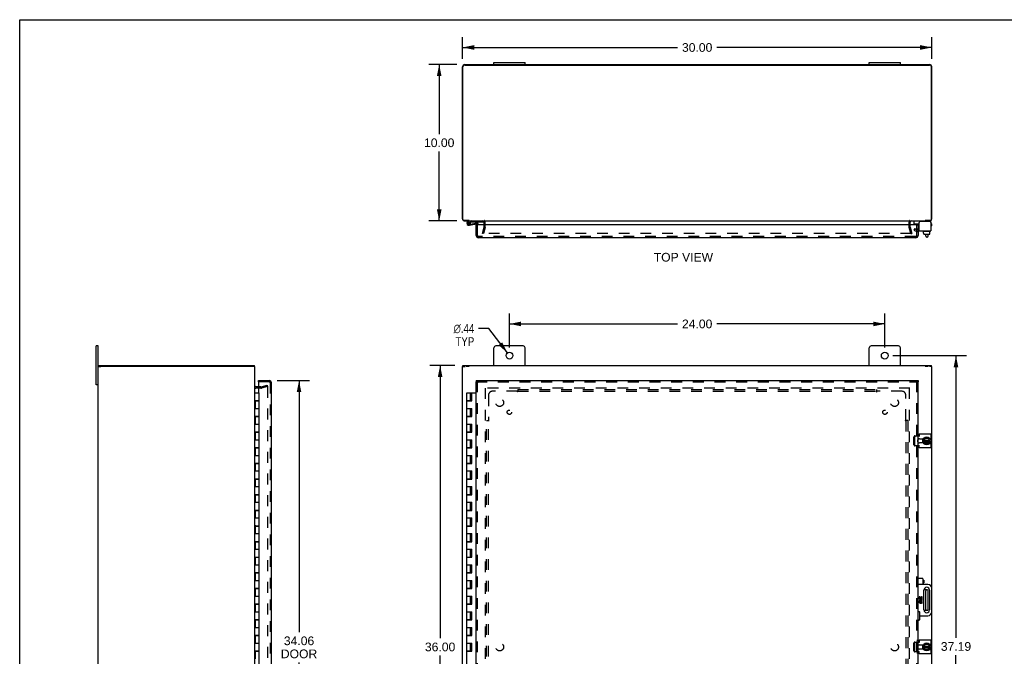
# Model space of a CAD drawing. Header units: inches. Extents: x 0 to 126, y 0 to 81.
# Tile 3 of 5: x 0 to 63, y 41 to 81. Entities that reach past the tile are written whole.
import ezdxf

# ---------------------------------------------------------------- set-up
doc = ezdxf.new("R2010")
doc.units = ezdxf.units.IN
doc.header["$LTSCALE"] = 6.925926
doc.header["$MEASUREMENT"] = 0
doc.linetypes.add('HIDDEN', pattern=[0.2, 0.1, -0.1])
doc.layers.get('0').update_dxf_attribs({"linetype": 'CONTINUOUS'})
for name, color, linetype in [('DEFAULT_2', 8, 'HIDDEN'), ('DIMENSIONS', 7, 'CONTINUOUS'), ('DOOR_ASSEMBLY', 7, 'CONTINUOUS'), ('SUBPANEL', 7, 'CONTINUOUS')]:
    doc.layers.add(name, color=color, linetype=linetype)
doc.styles.get("Standard").update_dxf_attribs({"font": 'arial.ttf'})
doc.styles.add('TEXTSTYLE_1', font='gdt', dxfattribs={"width": 0.8})
doc.dimstyles.new('DIMSTYLE_1', dxfattribs={"dimtxt": 0.555556, "dimasz": 0.740741, "dimexe": 0.09, "dimexo": 0.07, "dimgap": 0.0375, "dimtad": 0, "dimtih": 1, "dimtoh": 1, "dimzin": 4, "dimdsep": 46, "dimtxsty": 'Standard', "dimblk": '_FILLED', "dimblk1": '_FILLED', "dimblk2": '_FILLED', "dimcen": 0.09, "dimadec": 3, "dimazin": 1, "dimtfac": 1, "dimtdec": 3, "dimtofl": 0, "dimtmove": 0, "dimatfit": 3, "dimldrblk": '_FILLED', "dimfxl": 0, "dimtolj": 1, "dimtzin": 4, "dimarcsym": 0})
doc.dimstyles.new('DIMSTYLE_2', dxfattribs={"dimtxt": 0.555556, "dimasz": 0.740741, "dimexe": 0.09, "dimexo": 0.07, "dimgap": 0.09, "dimtad": 0, "dimtih": 1, "dimtoh": 1, "dimzin": 4, "dimdsep": 46, "dimtxsty": 'Standard', "dimblk": '_FILLED', "dimblk1": '_FILLED', "dimblk2": '_FILLED', "dimcen": 0.09, "dimadec": 3, "dimazin": 1, "dimtfac": 1, "dimtdec": 3, "dimtofl": 0, "dimtmove": 0, "dimatfit": 1, "dimldrblk": '_FILLED', "dimfxl": 0, "dimtolj": 1, "dimtzin": 4, "dimarcsym": 0})

# ---------------------------------------------------------------- blocks, each defined once
blk = doc.blocks.new('_FILLED')
at = {"color": 0, "linetype": 'ByBlock'}
blk.add_solid([(0, 0), (-1, 0.2), (-1, -0.2)], dxfattribs=at)
blk = doc.blocks.new('*D1')
at = {"layer": 'DIMENSIONS', "color": 2, "linetype": 'Continuous'}
for p, q in [((28.322, 78.989), (28.322, 80.373)), ((58.322, 78.989), (58.322, 80.373)), ((28.322, 79.706), (42.073, 79.706)), ((58.322, 79.706), (44.57, 79.706))]:
    blk.add_line(p, q, dxfattribs=at)
at = {"layer": 'DIMENSIONS', "color": 2, "linetype": 'Continuous', "xscale": 0.7407407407, "yscale": 0.7407407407, "zscale": 0.7407407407, "rotation": 180}
blk.add_blockref('_FILLED', (28.322, 79.706), dxfattribs=at)
at = {"layer": 'DIMENSIONS', "color": 2, "linetype": 'Continuous', "xscale": 0.7407407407, "yscale": 0.7407407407, "zscale": 0.7407407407}
blk.add_blockref('_FILLED', (58.322, 79.706), dxfattribs=at)
at = {"layer": 'DIMENSIONS', "color": 2, "linetype": 'Continuous', "insert": (43.322, 79.984), "char_height": 0.5556, "width": 1.94135, "attachment_point": 2, "line_spacing_factor": 0.9}
blk.add_mtext('30.00', dxfattribs=at)
blk = doc.blocks.new('*D2')
at = {"layer": 'DIMENSIONS', "color": 2, "linetype": 'Continuous'}
for p, q in [((27.948, 78.615), (26.16, 78.615)), ((26.827, 78.615), (26.827, 74.171)), ((26.827, 68.615), (26.827, 73.06)), ((27.948, 68.615), (26.16, 68.615))]:
    blk.add_line(p, q, dxfattribs=at)
at = {"layer": 'DIMENSIONS', "color": 2, "linetype": 'Continuous', "xscale": 0.7407407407, "yscale": 0.7407407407, "zscale": 0.7407407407}
for p, rotation in [((26.827, 78.615), 90), ((26.827, 68.615), 270)]:
    blk.add_blockref('_FILLED', p, dxfattribs=dict(at, rotation=rotation))
at = {"layer": 'DIMENSIONS', "color": 2, "linetype": 'Continuous', "insert": (26.827, 73.893), "char_height": 0.5556, "width": 1.94135, "attachment_point": 2, "line_spacing_factor": 0.9}
blk.add_mtext('10.00', dxfattribs=at)
blk = doc.blocks.new('*D3')
at = {"layer": 'DIMENSIONS', "color": 2, "linetype": 'Continuous'}
for p, q in [((16.474, 58.412), (18.53, 58.412)), ((17.863, 58.412), (17.863, 42.327)), ((17.863, 24.349), (17.863, 40.383)), ((16.474, 24.349), (18.53, 24.349))]:
    blk.add_line(p, q, dxfattribs=at)
at = {"layer": 'DIMENSIONS', "color": 2, "linetype": 'Continuous', "xscale": 0.7407407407, "yscale": 0.7407407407, "zscale": 0.7407407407}
for p, rotation in [((17.863, 58.412), 90), ((17.863, 24.349), 270)]:
    blk.add_blockref('_FILLED', p, dxfattribs=dict(at, rotation=rotation))
at = {"layer": 'DIMENSIONS', "color": 2, "linetype": 'Continuous', "insert": (17.863, 42.05), "char_height": 0.5556, "width": 2.32549, "attachment_point": 2, "line_spacing_factor": 0.9}
blk.add_mtext('34.06\\PDOOR', dxfattribs=at)
blk = doc.blocks.new('*D6')
at = {"layer": 'DIMENSIONS', "color": 2, "linetype": 'Continuous'}
for p, q in [((29.996, 61.739), (29.348, 61.739)), ((31.189, 60.179), (29.996, 61.739))]:
    blk.add_line(p, q, dxfattribs=at)
at = {"layer": 'DIMENSIONS', "color": 2, "linetype": 'Continuous', "xscale": 0.7407407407, "yscale": 0.7407407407, "zscale": 0.7407407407, "rotation": 307.4017997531}
blk.add_blockref('_FILLED', (31.189, 60.179), dxfattribs=at)
at = {"layer": 'DIMENSIONS', "color": 2, "linetype": 'Continuous', "insert": (29.07, 62.017), "char_height": 0.55556, "width": 1.81881, "attachment_point": 3, "line_spacing_factor": 0.9, "style": 'TEXTSTYLE_1'}
blk.add_mtext('{\\fgdt;n}\\fArial;.44\\PTYP', dxfattribs=at)
blk = doc.blocks.new('*D7')
at = {"layer": 'DIMENSIONS', "color": 2, "linetype": 'Continuous'}
for p, q in [((31.322, 60.524), (31.322, 62.699)), ((55.322, 60.524), (55.322, 62.699)), ((31.322, 62.032), (42.073, 62.032)), ((55.322, 62.032), (44.57, 62.032))]:
    blk.add_line(p, q, dxfattribs=at)
at = {"layer": 'DIMENSIONS', "color": 2, "linetype": 'Continuous', "xscale": 0.7407407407, "yscale": 0.7407407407, "zscale": 0.7407407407, "rotation": 180}
blk.add_blockref('_FILLED', (31.322, 62.032), dxfattribs=at)
at = {"layer": 'DIMENSIONS', "color": 2, "linetype": 'Continuous', "xscale": 0.7407407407, "yscale": 0.7407407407, "zscale": 0.7407407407}
blk.add_blockref('_FILLED', (55.322, 62.032), dxfattribs=at)
at = {"layer": 'DIMENSIONS', "color": 2, "linetype": 'Continuous', "insert": (43.322, 62.31), "char_height": 0.5556, "width": 1.94135, "attachment_point": 2, "line_spacing_factor": 0.9}
blk.add_mtext('24.00', dxfattribs=at)
blk = doc.blocks.new('*D8')
at = {"layer": 'DIMENSIONS', "color": 2, "linetype": 'Continuous'}
for p, q in [((55.84, 60.005), (60.54, 60.005)), ((59.873, 60.005), (59.873, 41.967)), ((59.873, 22.818), (59.873, 40.856)), ((55.84, 22.818), (60.54, 22.818))]:
    blk.add_line(p, q, dxfattribs=at)
at = {"layer": 'DIMENSIONS', "color": 2, "linetype": 'Continuous', "xscale": 0.7407407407, "yscale": 0.7407407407, "zscale": 0.7407407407}
for p, rotation in [((59.873, 60.005), 90), ((59.873, 22.818), 270)]:
    blk.add_blockref('_FILLED', p, dxfattribs=dict(at, rotation=rotation))
at = {"layer": 'DIMENSIONS', "color": 2, "linetype": 'Continuous', "insert": (59.873, 41.689), "char_height": 0.5556, "width": 1.94135, "attachment_point": 2, "line_spacing_factor": 0.9}
blk.add_mtext('37.19', dxfattribs=at)
blk = doc.blocks.new('*D9')
at = {"layer": 'DIMENSIONS', "color": 2, "linetype": 'Continuous'}
for p, q in [((27.818, 59.38), (26.218, 59.38)), ((26.885, 59.38), (26.885, 41.936)), ((26.885, 23.38), (26.885, 40.825)), ((27.818, 23.38), (26.218, 23.38))]:
    blk.add_line(p, q, dxfattribs=at)
at = {"layer": 'DIMENSIONS', "color": 2, "linetype": 'Continuous', "xscale": 0.7407407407, "yscale": 0.7407407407, "zscale": 0.7407407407}
for p, rotation in [((26.885, 59.38), 90), ((26.885, 23.38), 270)]:
    blk.add_blockref('_FILLED', p, dxfattribs=dict(at, rotation=rotation))
at = {"layer": 'DIMENSIONS', "color": 2, "linetype": 'Continuous', "insert": (26.885, 41.658), "char_height": 0.5556, "width": 1.94135, "attachment_point": 2, "line_spacing_factor": 0.9}
blk.add_mtext('36.00', dxfattribs=at)

msp = doc.modelspace()

# ---------------------------------------------------------------- linework, layer by layer
at = {"color": 7, "linetype": 'Continuous'}
for p, q in [((0, 0), (0, 81.481)), ((0, 81.481), (125.926, 81.481)), ((30.322, 78.615), (30.322, 78.75)), ((30.322, 78.75), (32.322, 78.75)), ((32.322, 78.615), (32.322, 78.75)), ((54.322, 78.75), (56.322, 78.75)), ((54.322, 78.615), (54.322, 78.75)), ((56.322, 78.615), (56.322, 78.75)), ((28.725, 68.635), (28.725, 68.615)), ((57.919, 68.615), (57.919, 68.635)), ((57.203, 68.438), (57.203, 68.575)), ((57.213, 68.428), (57.528, 68.428)), ((58.265, 68.535), (58.265, 68.522)), ((57.746, 67.948), (57.746, 67.968)), ((58.243, 67.938), (57.756, 67.938)), ((57.798, 67.831), (57.798, 67.938)), ((57.798, 67.831), (57.815, 67.831)), ((57.814, 67.773), (57.814, 67.831)), ((57.815, 67.773), (57.815, 67.831)), ((57.825, 67.763), (58.18, 67.763)), ((57.945, 67.639), (57.945, 67.763)), ((58.025, 67.579), (58.005, 67.579)), ((58.085, 67.639), (58.085, 67.763)), ((58.208, 67.831), (58.19, 67.831)), ((58.19, 67.773), (58.19, 67.831)), ((58.191, 67.773), (58.191, 67.831)), ((58.208, 67.831), (58.208, 67.938)), ((58.253, 67.948), (58.253, 67.968)), ((4.892, 58.13), (4.892, 60.63)), ((5.027, 60.63), (4.892, 60.63)), ((5.027, 59.305), (5.182, 59.305)), ((5.057, 59.305), (5.057, 59.38)), ((15.027, 59.305), (14.882, 59.305)), ((15.007, 59.305), (15.007, 59.38)), ((28.322, 59.305), (28.477, 59.305)), ((28.347, 59.305), (28.347, 59.38)), ((28.733, 59.305), (28.551, 59.305)), ((58.093, 59.305), (57.911, 59.305)), ((58.322, 59.305), (58.177, 59.305)), ((58.297, 59.305), (58.297, 59.38)), ((5.027, 58.13), (4.892, 58.13)), ((57.734, 54.688), (57.734, 54.422)), ((57.799, 54.56), (57.887, 54.73)), ((57.799, 54.551), (57.887, 54.371)), ((57.814, 54.521), (58.191, 54.521)), ((57.815, 54.589), (58.19, 54.589)), ((57.908, 54.4), (57.849, 54.521)), ((57.85, 54.589), (57.911, 54.707)), ((58.104, 54.735), (57.896, 54.735)), ((57.896, 54.365), (58.104, 54.365)), ((57.902, 54.39), (57.908, 54.4)), ((57.905, 54.717), (57.911, 54.707)), ((58.08, 54.4), (57.908, 54.4)), ((57.911, 54.707), (58.086, 54.707)), ((58.15, 54.521), (58.08, 54.4)), ((58.086, 54.39), (58.08, 54.4)), ((58.092, 54.717), (58.086, 54.707)), ((58.086, 54.707), (58.151, 54.589)), ((58.207, 54.56), (58.113, 54.73)), ((58.113, 54.371), (58.207, 54.551)), ((58.025, 45.036), (57.824, 45.036)), ((57.945, 43.784), (57.945, 44.976)), ((58.085, 43.784), (58.085, 44.976)), ((57.824, 43.724), (58.025, 43.724)), ((58.104, 41.56), (57.896, 41.56)), ((57.734, 41.513), (57.734, 41.247)), ((57.799, 41.385), (57.887, 41.555)), ((57.799, 41.376), (57.887, 41.196)), ((57.814, 41.346), (58.191, 41.346)), ((57.815, 41.414), (58.19, 41.414)), ((57.908, 41.225), (57.849, 41.346)), ((57.85, 41.414), (57.911, 41.532)), ((57.896, 41.19), (58.104, 41.19)), ((57.902, 41.215), (57.908, 41.225)), ((57.905, 41.542), (57.911, 41.532)), ((58.08, 41.225), (57.908, 41.225)), ((57.911, 41.532), (58.086, 41.532)), ((58.15, 41.346), (58.08, 41.225)), ((58.086, 41.215), (58.08, 41.225)), ((58.092, 41.542), (58.086, 41.532)), ((58.086, 41.532), (58.151, 41.414)), ((58.207, 41.385), (58.113, 41.555)), ((58.113, 41.196), (58.207, 41.376))]:
    msp.add_line(p, q, dxfattribs=at)
at = {"color": 3, "linetype": 'Continuous'}
for p, q in [((28.322, 68.76), (28.322, 78.47)), ((28.347, 68.695), (28.347, 78.46)), ((28.467, 78.615), (58.177, 78.615)), ((28.472, 78.585), (58.172, 78.585)), ((58.297, 68.695), (58.297, 78.46)), ((58.322, 68.76), (58.322, 78.47)), ((28.733, 68.635), (28.407, 68.635)), ((58.237, 68.635), (57.911, 68.635)), ((28.467, 68.615), (58.177, 68.615)), ((29.697, 68.367), (29.697, 68.545)), ((56.947, 68.367), (56.947, 68.545)), ((57.528, 67.978), (57.528, 68.522)), ((58.205, 68.582), (57.588, 68.582)), ((58.265, 68.522), (58.265, 67.978)), ((57.528, 67.978), (58.265, 67.978)), ((5.027, 22.13), (5.027, 60.63)), ((30.322, 59.38), (30.322, 60.505)), ((32.197, 60.63), (30.447, 60.63)), ((32.322, 59.38), (32.322, 60.505)), ((54.322, 59.38), (54.322, 60.505)), ((56.197, 60.63), (54.447, 60.63)), ((56.322, 59.38), (56.322, 60.505)), ((5.057, 59.38), (15.007, 59.38)), ((14.872, 59.305), (5.182, 59.305)), ((15.027, 23.455), (15.027, 59.305)), ((28.322, 23.455), (28.322, 59.305)), ((28.347, 59.38), (58.297, 59.38)), ((58.322, 45.13), (58.322, 59.305)), ((15.275, 58.005), (15.097, 58.005)), ((57.447, 54.869), (57.528, 54.869)), ((57.528, 55.002), (58.265, 55.002)), ((57.528, 55.002), (57.528, 54.838)), ((58.265, 55.002), (58.265, 54.109)), ((57.528, 54.242), (57.447, 54.242)), ((57.528, 54.109), (57.528, 54.273)), ((57.541, 54.688), (57.784, 54.688)), ((57.784, 54.422), (57.541, 54.422)), ((58.265, 54.109), (57.528, 54.109)), ((58.322, 23.455), (58.322, 43.63)), ((57.447, 41.694), (57.528, 41.694)), ((57.528, 41.827), (58.265, 41.827)), ((57.528, 41.827), (57.528, 41.663)), ((58.265, 41.827), (58.265, 40.934)), ((57.528, 41.067), (57.447, 41.067)), ((57.528, 40.934), (57.528, 41.098)), ((58.265, 40.934), (57.528, 40.934)), ((57.541, 41.513), (57.784, 41.513)), ((57.784, 41.247), (57.541, 41.247))]:
    msp.add_line(p, q, dxfattribs=at)
for centre in [(31.322, 60.005), (55.322, 60.005)]:
    msp.add_circle(centre, 0.219, dxfattribs=at)
at = {"color": 7, "linetype": 'Continuous'}
for centre in [(58, 54.555), (58, 41.38)]:
    msp.add_circle(centre, 0.254, dxfattribs=at)
at = {"color": 3, "linetype": 'Continuous'}
for centre, radius, start, end in [((28.467, 78.47), 0.145, 90, 180), ((28.472, 78.46), 0.125, 90, 180), ((58.172, 78.46), 0.125, 0, 90), ((58.177, 78.47), 0.145, 0, 90), ((28.467, 68.76), 0.145, 180, 217.13816), ((28.407, 68.695), 0.06, 180, 270), ((28.467, 68.76), 0.145, 237.52063, 270), ((58.177, 68.76), 0.145, 270, 302.47937), ((58.237, 68.695), 0.06, 270, 360), ((58.177, 68.76), 0.145, 322.86184, 360), ((29.627, 68.545), 0.07, 0, 90), ((57.017, 68.545), 0.07, 90, 180), ((57.588, 68.522), 0.06, 90, 180), ((58.205, 68.522), 0.06, 0, 90), ((30.447, 60.505), 0.125, 90, 180), ((32.197, 60.505), 0.125, 0, 90), ((54.447, 60.505), 0.125, 90, 180), ((56.197, 60.505), 0.125, 0, 90), ((15.097, 58.075), 0.07, 180, 270), ((57.541, 54.555), 0.133, 90, 135.21186), ((57.541, 54.555), 0.133, 224.78814, 270), ((57.541, 41.38), 0.133, 90, 135.21186), ((57.541, 41.38), 0.133, 224.78814, 270)]:
    msp.add_arc(centre, radius, start, end, dxfattribs=at)
at = {"color": 7, "linetype": 'Continuous'}
for centre, radius, start, end in [((57.243, 68.575), 0.04, 90, 180), ((57.213, 68.438), 0.01, 180, 270), ((58.185, 68.535), 0.08, 0, 90), ((57.756, 67.968), 0.01, 89.99999, 180), ((57.756, 67.948), 0.01, 180, 270.00001), ((58.005, 67.639), 0.06, 180, 270), ((58.025, 67.639), 0.06, 270, 360), ((58.243, 67.968), 0.01, 0, 90.00001), ((58.243, 67.948), 0.01, 269.99999, 360), ((58, 54.555), 0.281, 151.76222, 160.79637), ((58, 54.555), 0.281, 199.20363, 208.23778), ((57.808, 54.555), 0.01, 152.76466, 205.9948), ((57.896, 54.725), 0.01, 90, 152.76466), ((57.896, 54.375), 0.01, 205.9948, 270), ((58.104, 54.725), 0.01, 28.89679, 90), ((58.104, 54.375), 0.01, 270, 332.39466), ((58.198, 54.555), 0.01, 332.39466, 28.89679), ((58.005, 44.976), 0.06, 90, 180), ((58.025, 44.976), 0.06, 0, 90), ((58.005, 43.784), 0.06, 180, 270), ((58.025, 43.784), 0.06, 270, 360), ((57.896, 41.55), 0.01, 90, 152.76466), ((58.104, 41.55), 0.01, 28.89679, 90), ((58, 41.38), 0.281, 151.76222, 160.79637), ((58, 41.38), 0.281, 199.20363, 208.23778), ((57.808, 41.38), 0.01, 152.76466, 205.9948), ((57.896, 41.2), 0.01, 205.9948, 270), ((58.104, 41.2), 0.01, 270, 332.39466), ((58.198, 41.38), 0.01, 332.39466, 28.89679)]:
    msp.add_arc(centre, radius, start, end, dxfattribs=at)
for centre, major_axis, ratio, start_param, end_param in [((57.825, 67.773), (-0.0111, 0), 0.898834, 6.283185, 7.853982), ((57.826, 67.773), (0.0112, 0), 0.889134, -3.141593, -1.570796), ((58.179, 67.773), (0.0114, 0), 0.875492, -1.570796, 0), ((58.18, 67.773), (-0.0113, 0), 0.88616, 7.853982, 9.424778)]:
    msp.add_ellipse(centre, major_axis=major_axis, ratio=ratio, start_param=start_param, end_param=end_param, dxfattribs=at)
at = {"layer": 'DEFAULT_2', "color": 8, "linetype": 'HIDDEN'}
for p, q in [((29.593, 67.822), (29.695, 68.207)), ((29.768, 68.187), (29.665, 67.803)), ((29.697, 68.217), (29.697, 68.367)), ((29.772, 68.217), (29.772, 68.545)), ((56.872, 68.217), (56.872, 68.545)), ((56.979, 67.803), (56.876, 68.187)), ((56.947, 68.217), (56.947, 68.367)), ((56.948, 68.207), (57.051, 67.822)), ((57.239, 68.123), (57.187, 68.033)), ((57.187, 68.033), (57.259, 67.992)), ((57.239, 68.123), (57.311, 68.082)), ((57.311, 68.082), (57.528, 68.082)), ((29.665, 67.803), (29.593, 67.822)), ((57.011, 67.803), (29.633, 67.803)), ((56.979, 67.803), (57.051, 67.822)), ((57.311, 67.978), (57.528, 67.978)), ((15.426, 57.93), (15.097, 57.93)), ((15.426, 58.005), (15.275, 58.005)), ((15.436, 58.007), (15.821, 58.11)), ((15.84, 58.037), (15.456, 57.934)), ((15.821, 58.11), (15.84, 58.037)), ((15.822, 58.025), (15.821, 58.025)), ((15.84, 58.005), (15.84, 24.756)), ((56.927, 57.93), (29.717, 57.93)), ((29.772, 57.927), (29.772, 24.833)), ((56.872, 57.927), (56.872, 24.833)), ((57.187, 54.302), (57.187, 54.809)), ((57.239, 54.869), (57.447, 54.869)), ((57.239, 54.302), (57.239, 54.809)), ((57.447, 54.242), (57.239, 54.242)), ((57.187, 41.127), (57.187, 41.634)), ((57.239, 41.694), (57.447, 41.694)), ((57.239, 41.127), (57.239, 41.634)), ((57.447, 41.067), (57.239, 41.067))]:
    msp.add_line(p, q, dxfattribs=at)
for points in [[(15.821, 58.025), (15.82, 58.025), (15.818, 58.025), (15.816, 58.024)], [(15.826, 58.024), (15.824, 58.025), (15.822, 58.025)], [(15.826, 58.024), (15.827, 58.023), (15.829, 58.023), (15.831, 58.022), (15.832, 58.021), (15.834, 58.019), (15.835, 58.018), (15.836, 58.016), (15.838, 58.014), (15.838, 58.013), (15.839, 58.011), (15.84, 58.009), (15.84, 58.007), (15.84, 58.005)], [(57.239, 54.869), (57.234, 54.869), (57.228, 54.868), (57.222, 54.866), (57.217, 54.863), (57.212, 54.86), (57.207, 54.856), (57.203, 54.851), (57.199, 54.846), (57.195, 54.841), (57.193, 54.835), (57.19, 54.829), (57.189, 54.822), (57.188, 54.816), (57.187, 54.809)], [(57.239, 54.809), (57.24, 54.816), (57.241, 54.822), (57.242, 54.829), (57.245, 54.835), (57.247, 54.841), (57.251, 54.846), (57.255, 54.851), (57.259, 54.856), (57.264, 54.86), (57.269, 54.863), (57.274, 54.866), (57.28, 54.868), (57.286, 54.869), (57.291, 54.869)], [(57.187, 54.302), (57.188, 54.295), (57.189, 54.288), (57.19, 54.282), (57.193, 54.276), (57.195, 54.27), (57.199, 54.264), (57.203, 54.259), (57.207, 54.255), (57.212, 54.251), (57.217, 54.248), (57.222, 54.245), (57.228, 54.243), (57.234, 54.242), (57.239, 54.242)], [(57.291, 54.242), (57.286, 54.242), (57.28, 54.243), (57.274, 54.245), (57.269, 54.248), (57.264, 54.251), (57.259, 54.255), (57.255, 54.259), (57.251, 54.264), (57.247, 54.27), (57.245, 54.276), (57.242, 54.282), (57.241, 54.288), (57.24, 54.295), (57.239, 54.302)], [(57.239, 41.694), (57.234, 41.694), (57.228, 41.693), (57.222, 41.691), (57.217, 41.688), (57.212, 41.685), (57.207, 41.681), (57.203, 41.676), (57.199, 41.671), (57.195, 41.666), (57.193, 41.66), (57.19, 41.654), (57.189, 41.647), (57.188, 41.641), (57.187, 41.634)], [(57.239, 41.634), (57.24, 41.641), (57.241, 41.647), (57.242, 41.654), (57.245, 41.66), (57.247, 41.666), (57.251, 41.671), (57.255, 41.676), (57.259, 41.681), (57.264, 41.685), (57.269, 41.688), (57.274, 41.691), (57.28, 41.693), (57.286, 41.694), (57.291, 41.694)], [(57.187, 41.127), (57.188, 41.12), (57.189, 41.113), (57.19, 41.107), (57.193, 41.101), (57.195, 41.095), (57.199, 41.089), (57.203, 41.084), (57.207, 41.08), (57.212, 41.076), (57.217, 41.073), (57.222, 41.07), (57.228, 41.068), (57.234, 41.067), (57.239, 41.067)], [(57.291, 41.067), (57.286, 41.067), (57.28, 41.068), (57.274, 41.07), (57.269, 41.073), (57.264, 41.076), (57.259, 41.08), (57.255, 41.084), (57.251, 41.089), (57.247, 41.095), (57.245, 41.101), (57.242, 41.107), (57.241, 41.113), (57.24, 41.12), (57.239, 41.127)]]:
    msp.add_lwpolyline(points, dxfattribs=at)
for centre, radius, start, end in [((29.627, 68.545), 0.145, 0, 43.52611), ((57.017, 68.545), 0.145, 136.47389, 180), ((29.657, 68.217), 0.04, 345, 360), ((29.657, 68.217), 0.115, 345, 360), ((56.987, 68.217), 0.115, 180, 195), ((56.987, 68.217), 0.04, 180, 195), ((57.311, 68.082), 0.104, 240, 270), ((15.097, 58.075), 0.145, 222.98581, 270), ((15.426, 58.045), 0.04, 270, 285), ((15.426, 58.045), 0.115, 270, 285), ((57.541, 54.555), 0.133, 135.21186, 224.78814), ((57.541, 41.38), 0.133, 135.21186, 224.78814)]:
    msp.add_arc(centre, radius, start, end, dxfattribs=at)
at = {"layer": 'DOOR_ASSEMBLY', "color": 7, "linetype": 'Continuous'}
for p, q in [((28.87, 68.615), (28.688, 68.583)), ((28.698, 68.525), (28.87, 68.555)), ((28.721, 68.396), (28.732, 68.398)), ((28.735, 68.338), (29.237, 68.426)), ((28.811, 68.533), (28.764, 68.499)), ((28.769, 68.432), (28.768, 68.432)), ((28.826, 68.415), (29.226, 68.485)), ((28.87, 68.555), (29.67, 68.555)), ((28.903, 68.428), (28.914, 68.369)), ((29.136, 68.551), (29.136, 68.555)), ((29.136, 68.551), (29.392, 68.551)), ((29.212, 68.367), (29.197, 68.367)), ((29.272, 68.367), (29.272, 68.397)), ((29.332, 68.397), (29.332, 68.367)), ((29.392, 68.551), (29.392, 68.555)), ((29.67, 68.555), (29.67, 68.601)), ((57.291, 68.367), (57.291, 68.41)), ((57.366, 68.377), (57.365, 68.367)), ((57.366, 68.377), (57.447, 68.377)), ((57.387, 68.377), (57.387, 68.428)), ((57.431, 68.367), (57.447, 68.367)), ((57.447, 68.367), (57.447, 68.377)), ((58.265, 68.44), (58.292, 68.44)), ((58.292, 68.3), (58.265, 68.3)), ((58.322, 68.33), (58.322, 68.41)), ((15.275, 58.337), (15.275, 58.412)), ((15.291, 58.337), (15.275, 58.337)), ((29.197, 58.412), (29.197, 58.337)), ((29.332, 58.274), (29.332, 58.273)), ((57.447, 58.412), (57.447, 58.337)), ((15.027, 57.63), (15.308, 57.63)), ((15.308, 57.13), (15.308, 57.63)), ((28.585, 57.13), (28.585, 57.63)), ((28.585, 57.63), (29.197, 57.63)), ((28.835, 57.13), (28.835, 57.63)), ((28.87, 57.11), (28.87, 57.63)), ((28.903, 57.11), (28.903, 57.63)), ((28.914, 57.11), (28.914, 57.63)), ((15.027, 57.13), (15.308, 57.13)), ((15.058, 57.11), (15.058, 56.63)), ((15.058, 57.11), (15.308, 57.11)), ((15.087, 57.13), (15.087, 57.11)), ((15.091, 57.13), (15.091, 57.11)), ((15.12, 57.13), (15.12, 57.11)), ((15.245, 57.13), (15.245, 57.11)), ((15.274, 57.11), (15.274, 57.13)), ((15.308, 56.13), (15.308, 57.11)), ((28.585, 57.13), (28.87, 57.13)), ((28.585, 56.13), (28.585, 57.11)), ((28.585, 57.11), (28.914, 57.11)), ((28.647, 57.13), (28.647, 57.11)), ((28.772, 57.13), (28.772, 57.11)), ((15.027, 56.63), (15.308, 56.63)), ((15.027, 56.13), (15.308, 56.13)), ((15.058, 56.11), (15.058, 55.63)), ((15.058, 56.11), (15.308, 56.11)), ((15.087, 56.13), (15.087, 56.11)), ((15.12, 56.13), (15.12, 56.11)), ((15.245, 56.13), (15.245, 56.11)), ((15.274, 56.11), (15.274, 56.13)), ((15.308, 55.13), (15.308, 56.11)), ((28.585, 56.63), (28.914, 56.63)), ((28.585, 56.13), (28.87, 56.13)), ((28.585, 55.13), (28.585, 56.11)), ((28.585, 56.11), (28.914, 56.11)), ((28.647, 56.13), (28.647, 56.11)), ((28.772, 56.13), (28.772, 56.11)), ((28.835, 56.13), (28.835, 56.63)), ((28.87, 56.11), (28.87, 56.63)), ((28.903, 56.11), (28.903, 56.63)), ((28.914, 56.11), (28.914, 56.63)), ((15.027, 55.63), (15.308, 55.63)), ((28.585, 55.63), (28.914, 55.63)), ((28.835, 55.13), (28.835, 55.63)), ((28.87, 55.11), (28.87, 55.63)), ((28.903, 55.11), (28.903, 55.63)), ((28.914, 55.11), (28.914, 55.63)), ((15.027, 55.13), (15.308, 55.13)), ((15.058, 55.11), (15.058, 54.63)), ((15.058, 55.11), (15.308, 55.11)), ((15.087, 55.13), (15.087, 55.11)), ((15.12, 55.13), (15.12, 55.11)), ((15.245, 55.13), (15.245, 55.11)), ((15.274, 55.11), (15.274, 55.13)), ((15.308, 54.13), (15.308, 55.11)), ((28.585, 55.13), (28.87, 55.13)), ((28.585, 54.13), (28.585, 55.11)), ((28.585, 55.11), (28.914, 55.11)), ((28.647, 55.13), (28.647, 55.11)), ((28.772, 55.13), (28.772, 55.11)), ((15.027, 54.63), (15.308, 54.63)), ((28.585, 54.63), (28.914, 54.63)), ((28.835, 54.13), (28.835, 54.63)), ((28.87, 54.11), (28.87, 54.63)), ((28.903, 54.11), (28.903, 54.63)), ((28.914, 54.11), (28.914, 54.63)), ((15.027, 54.13), (15.308, 54.13)), ((15.027, 53.63), (15.308, 53.63)), ((15.058, 54.11), (15.058, 53.63)), ((15.058, 54.11), (15.308, 54.11)), ((15.087, 54.13), (15.087, 54.11)), ((15.12, 54.13), (15.12, 54.11)), ((15.245, 54.13), (15.245, 54.11)), ((15.274, 54.11), (15.274, 54.13)), ((15.308, 53.13), (15.308, 54.11)), ((28.585, 54.13), (28.87, 54.13)), ((28.585, 53.13), (28.585, 54.11)), ((28.585, 54.11), (28.914, 54.11)), ((28.585, 53.63), (28.914, 53.63)), ((28.647, 54.13), (28.647, 54.11)), ((28.772, 54.13), (28.772, 54.11)), ((28.835, 53.13), (28.835, 53.63)), ((28.87, 53.11), (28.87, 53.63)), ((28.903, 53.11), (28.903, 53.63)), ((28.914, 53.11), (28.914, 53.63)), ((15.027, 53.13), (15.308, 53.13)), ((15.058, 53.11), (15.058, 52.63)), ((15.058, 53.11), (15.308, 53.11)), ((15.087, 53.13), (15.087, 53.11)), ((15.12, 53.13), (15.12, 53.11)), ((15.245, 53.13), (15.245, 53.11)), ((15.274, 53.11), (15.274, 53.13)), ((15.308, 52.13), (15.308, 53.11)), ((28.585, 53.13), (28.87, 53.13)), ((28.585, 52.13), (28.585, 53.11)), ((28.585, 53.11), (28.914, 53.11)), ((28.647, 53.13), (28.647, 53.11)), ((28.772, 53.13), (28.772, 53.11)), ((15.027, 52.63), (15.308, 52.63)), ((28.585, 52.63), (28.914, 52.63)), ((28.835, 52.13), (28.835, 52.63)), ((28.87, 52.11), (28.87, 52.63)), ((28.903, 52.11), (28.903, 52.63)), ((28.914, 52.11), (28.914, 52.63)), ((15.027, 52.13), (15.308, 52.13)), ((15.027, 51.63), (15.308, 51.63)), ((15.058, 52.11), (15.058, 51.63)), ((15.058, 52.11), (15.308, 52.11)), ((15.087, 52.13), (15.087, 52.11)), ((15.12, 52.13), (15.12, 52.11)), ((15.245, 52.13), (15.245, 52.11)), ((15.274, 52.11), (15.274, 52.13)), ((15.308, 51.13), (15.308, 52.11)), ((28.585, 52.13), (28.87, 52.13)), ((28.585, 51.13), (28.585, 52.11)), ((28.585, 52.11), (28.914, 52.11)), ((28.585, 51.63), (28.914, 51.63)), ((28.647, 52.13), (28.647, 52.11)), ((28.772, 52.13), (28.772, 52.11)), ((28.835, 51.13), (28.835, 51.63)), ((28.87, 51.11), (28.87, 51.63)), ((28.903, 51.11), (28.903, 51.63)), ((28.914, 51.11), (28.914, 51.63)), ((15.027, 51.13), (15.308, 51.13)), ((15.058, 51.11), (15.058, 50.63)), ((15.058, 51.11), (15.308, 51.11)), ((15.087, 51.13), (15.087, 51.11)), ((15.12, 51.13), (15.12, 51.11)), ((15.245, 51.13), (15.245, 51.11)), ((15.274, 51.11), (15.274, 51.13)), ((15.308, 50.13), (15.308, 51.11)), ((28.585, 51.13), (28.87, 51.13)), ((28.585, 50.13), (28.585, 51.11)), ((28.585, 51.11), (28.914, 51.11)), ((28.647, 51.13), (28.647, 51.11)), ((28.772, 51.13), (28.772, 51.11)), ((15.027, 50.63), (15.308, 50.63)), ((28.585, 50.63), (28.914, 50.63)), ((28.835, 50.13), (28.835, 50.63)), ((28.87, 50.11), (28.87, 50.63)), ((28.903, 50.11), (28.903, 50.63)), ((28.914, 50.11), (28.914, 50.63)), ((15.027, 50.13), (15.308, 50.13)), ((15.058, 50.11), (15.058, 49.63)), ((15.058, 50.11), (15.308, 50.11)), ((15.087, 50.13), (15.087, 50.11)), ((15.12, 50.13), (15.12, 50.11)), ((15.245, 50.13), (15.245, 50.11)), ((15.274, 50.11), (15.274, 50.13)), ((15.308, 49.13), (15.308, 50.11)), ((28.585, 50.13), (28.87, 50.13)), ((28.585, 49.13), (28.585, 50.11)), ((28.585, 50.11), (28.914, 50.11)), ((28.647, 50.13), (28.647, 50.11)), ((28.772, 50.13), (28.772, 50.11)), ((15.027, 49.63), (15.308, 49.63)), ((15.027, 49.13), (15.308, 49.13)), ((15.087, 49.13), (15.087, 49.11)), ((15.091, 49.127), (15.087, 49.127)), ((15.091, 49.13), (15.091, 49.127)), ((15.12, 49.13), (15.12, 49.11)), ((15.245, 49.13), (15.245, 49.11)), ((15.274, 49.11), (15.274, 49.13)), ((28.585, 49.63), (28.914, 49.63)), ((28.585, 49.13), (28.87, 49.13)), ((28.647, 49.13), (28.647, 49.11)), ((28.772, 49.13), (28.772, 49.11)), ((28.835, 49.13), (28.835, 49.63)), ((28.87, 49.11), (28.87, 49.63)), ((28.903, 49.11), (28.903, 49.63)), ((28.914, 49.11), (28.914, 49.63)), ((15.027, 48.63), (15.308, 48.63)), ((15.058, 49.11), (15.058, 48.63)), ((15.058, 49.11), (15.308, 49.11)), ((15.308, 48.13), (15.308, 49.11)), ((28.585, 48.13), (28.585, 49.11)), ((28.585, 49.11), (28.914, 49.11)), ((28.585, 48.63), (28.914, 48.63)), ((28.835, 48.13), (28.835, 48.63)), ((28.87, 48.11), (28.87, 48.63)), ((28.903, 48.11), (28.903, 48.63)), ((28.914, 48.11), (28.914, 48.63)), ((15.027, 48.13), (15.308, 48.13)), ((15.058, 48.11), (15.058, 47.63)), ((15.058, 48.11), (15.308, 48.11)), ((15.087, 48.13), (15.087, 48.11)), ((15.12, 48.13), (15.12, 48.11)), ((15.245, 48.13), (15.245, 48.11)), ((15.274, 48.11), (15.274, 48.13)), ((15.308, 47.13), (15.308, 48.11)), ((28.585, 48.13), (28.87, 48.13)), ((28.585, 47.13), (28.585, 48.11)), ((28.585, 48.11), (28.914, 48.11)), ((28.647, 48.13), (28.647, 48.11)), ((28.772, 48.13), (28.772, 48.11)), ((15.027, 47.63), (15.308, 47.63)), ((28.585, 47.63), (28.914, 47.63)), ((28.835, 47.13), (28.835, 47.63)), ((28.87, 47.11), (28.87, 47.63)), ((28.903, 47.11), (28.903, 47.63)), ((28.914, 47.11), (28.914, 47.63)), ((15.027, 47.13), (15.308, 47.13)), ((15.027, 46.63), (15.308, 46.63)), ((15.058, 47.11), (15.058, 46.63)), ((15.058, 47.11), (15.308, 47.11)), ((15.087, 47.13), (15.087, 47.11)), ((15.12, 47.13), (15.12, 47.11)), ((15.245, 47.13), (15.245, 47.11)), ((15.274, 47.11), (15.274, 47.13)), ((15.308, 46.13), (15.308, 47.11)), ((28.585, 47.13), (28.87, 47.13)), ((28.585, 46.13), (28.585, 47.11)), ((28.585, 47.11), (28.914, 47.11)), ((28.585, 46.63), (28.914, 46.63)), ((28.647, 47.13), (28.647, 47.11)), ((28.772, 47.13), (28.772, 47.11)), ((28.835, 46.13), (28.835, 46.63)), ((28.87, 46.11), (28.87, 46.63)), ((28.903, 46.11), (28.903, 46.63)), ((28.914, 46.11), (28.914, 46.63)), ((15.027, 46.13), (15.308, 46.13)), ((15.058, 46.11), (15.058, 45.63)), ((15.058, 46.11), (15.308, 46.11)), ((15.087, 46.13), (15.087, 46.11)), ((15.12, 46.13), (15.12, 46.11)), ((15.245, 46.13), (15.245, 46.11)), ((15.274, 46.11), (15.274, 46.13)), ((15.308, 45.13), (15.308, 46.11)), ((28.585, 46.13), (28.87, 46.13)), ((28.585, 45.13), (28.585, 46.11)), ((28.585, 46.11), (28.914, 46.11)), ((28.647, 46.13), (28.647, 46.11)), ((28.772, 46.13), (28.772, 46.11)), ((15.027, 45.63), (15.308, 45.63)), ((28.585, 45.63), (28.914, 45.63)), ((28.835, 45.13), (28.835, 45.63)), ((28.87, 45.11), (28.87, 45.63)), ((28.903, 45.11), (28.903, 45.63)), ((28.914, 45.11), (28.914, 45.63)), ((57.732, 45.755), (57.447, 45.755)), ((57.732, 45.38), (57.447, 45.38)), ((57.762, 45.725), (57.762, 45.41)), ((57.762, 45.653), (57.781, 45.653)), ((57.762, 45.483), (57.781, 45.483)), ((57.781, 45.653), (57.809, 45.648)), ((57.781, 45.653), (57.781, 45.483)), ((57.781, 45.483), (57.809, 45.488)), ((58.072, 45.38), (57.792, 45.38)), ((57.809, 45.648), (57.809, 45.488)), ((15.027, 45.13), (15.308, 45.13)), ((15.058, 45.11), (15.058, 44.63)), ((15.058, 45.11), (15.308, 45.11)), ((15.087, 45.13), (15.087, 45.11)), ((15.12, 45.13), (15.12, 45.11)), ((15.245, 45.13), (15.245, 45.11)), ((15.274, 45.11), (15.274, 45.13)), ((15.308, 44.13), (15.308, 45.11)), ((28.585, 45.13), (28.87, 45.13)), ((28.585, 44.13), (28.585, 45.11)), ((28.585, 45.11), (28.914, 45.11)), ((28.647, 45.13), (28.647, 45.11)), ((28.772, 45.13), (28.772, 45.11)), ((57.822, 43.748), (57.822, 45.013)), ((58.182, 45.013), (58.182, 43.748)), ((58.322, 43.63), (58.322, 45.13)), ((15.027, 44.63), (15.308, 44.63)), ((15.027, 44.13), (15.308, 44.13)), ((15.058, 44.11), (15.308, 44.11)), ((15.058, 44.11), (15.058, 43.63)), ((15.087, 44.13), (15.087, 44.11)), ((15.12, 44.13), (15.12, 44.11)), ((15.245, 44.13), (15.245, 44.11)), ((15.274, 44.11), (15.274, 44.13)), ((15.308, 43.13), (15.308, 44.11)), ((28.585, 44.63), (28.914, 44.63)), ((28.585, 44.13), (28.87, 44.13)), ((28.585, 43.13), (28.585, 44.11)), ((28.585, 44.11), (28.914, 44.11)), ((28.647, 44.13), (28.647, 44.11)), ((28.772, 44.13), (28.772, 44.11)), ((28.835, 44.13), (28.835, 44.63)), ((28.87, 44.11), (28.87, 44.63)), ((28.903, 44.11), (28.903, 44.63)), ((28.914, 44.11), (28.914, 44.63)), ((57.563, 44.587), (57.526, 44.587)), ((57.526, 44.587), (57.526, 44.449)), ((57.526, 44.449), (57.682, 44.449)), ((57.563, 44.312), (57.526, 44.312)), ((57.526, 44.312), (57.526, 44.23)), ((57.568, 44.428), (57.534, 44.443)), ((57.563, 44.487), (57.563, 44.587)), ((57.601, 44.487), (57.563, 44.487)), ((57.563, 44.23), (57.563, 44.312)), ((57.637, 44.568), (57.601, 44.568)), ((57.601, 44.568), (57.601, 44.487)), ((57.601, 44.255), (57.601, 44.23)), ((57.637, 44.487), (57.637, 44.568)), ((57.676, 44.487), (57.637, 44.487)), ((57.637, 44.218), (57.637, 44.256)), ((57.682, 44.449), (57.666, 44.438)), ((57.713, 44.587), (57.676, 44.587)), ((57.676, 44.587), (57.676, 44.487)), ((57.676, 44.256), (57.676, 44.174)), ((57.676, 44.174), (57.713, 44.174)), ((57.703, 44.449), (57.713, 44.449)), ((57.713, 44.449), (57.713, 44.587)), ((57.713, 44.174), (57.713, 44.256)), ((15.027, 43.63), (15.308, 43.63)), ((28.585, 43.63), (28.914, 43.63)), ((28.835, 43.13), (28.835, 43.63)), ((28.87, 43.11), (28.87, 43.63)), ((28.903, 43.11), (28.903, 43.63)), ((28.914, 43.11), (28.914, 43.63)), ((57.507, 43.63), (57.447, 43.63)), ((57.537, 43.6), (57.537, 43.123)), ((15.027, 43.13), (15.308, 43.13)), ((15.058, 43.11), (15.308, 43.11)), ((15.058, 43.11), (15.058, 42.63)), ((15.087, 43.13), (15.087, 43.11)), ((15.12, 43.13), (15.12, 43.11)), ((15.245, 43.13), (15.245, 43.11)), ((15.274, 43.11), (15.274, 43.13)), ((15.308, 42.13), (15.308, 43.11)), ((28.585, 43.13), (28.87, 43.13)), ((28.585, 42.13), (28.585, 43.11)), ((28.585, 43.11), (28.914, 43.11)), ((28.647, 43.13), (28.647, 43.11)), ((28.772, 43.13), (28.772, 43.11)), ((57.507, 43.093), (57.447, 43.093)), ((57.537, 43.38), (58.072, 43.38)), ((15.027, 42.63), (15.308, 42.63)), ((28.585, 42.63), (28.914, 42.63)), ((28.835, 42.13), (28.835, 42.63)), ((28.87, 42.11), (28.87, 42.63)), ((28.903, 42.11), (28.903, 42.63)), ((28.914, 42.11), (28.914, 42.63)), ((15.027, 42.13), (15.308, 42.13)), ((15.027, 41.63), (15.308, 41.63)), ((15.058, 42.11), (15.308, 42.11)), ((15.058, 42.11), (15.058, 41.63)), ((15.087, 42.13), (15.087, 42.11)), ((15.12, 42.13), (15.12, 42.11)), ((15.245, 42.13), (15.245, 42.11)), ((15.274, 42.11), (15.274, 42.13)), ((15.308, 41.13), (15.308, 42.11)), ((28.585, 42.13), (28.87, 42.13)), ((28.585, 41.13), (28.585, 42.11)), ((28.585, 42.11), (28.914, 42.11)), ((28.585, 41.63), (28.914, 41.63)), ((28.647, 42.13), (28.647, 42.11)), ((28.772, 42.13), (28.772, 42.11)), ((28.835, 41.13), (28.835, 41.63)), ((28.87, 41.11), (28.87, 41.63)), ((28.903, 41.11), (28.903, 41.63)), ((28.914, 41.11), (28.914, 41.63)), ((15.027, 41.13), (15.308, 41.13)), ((15.058, 41.11), (15.308, 41.11)), ((15.058, 41.11), (15.058, 40.63)), ((15.087, 41.13), (15.087, 41.11)), ((15.12, 41.13), (15.12, 41.11)), ((15.245, 41.13), (15.245, 41.11)), ((15.274, 41.11), (15.274, 41.13)), ((15.308, 40.13), (15.308, 41.11)), ((28.585, 41.13), (28.87, 41.13)), ((28.585, 40.13), (28.585, 41.11)), ((28.585, 41.11), (28.914, 41.11)), ((28.647, 41.13), (28.647, 41.11)), ((28.772, 41.13), (28.772, 41.11))]:
    msp.add_line(p, q, dxfattribs=at)
at = {"layer": 'DOOR_ASSEMBLY', "color": 3, "linetype": 'Continuous'}
for p, q in [((29.197, 67.687), (29.197, 68.367)), ((57.431, 68.367), (29.212, 68.367)), ((57.447, 68.367), (57.447, 67.687)), ((57.302, 67.542), (29.342, 67.542)), ((15.275, 58.412), (15.955, 58.412)), ((15.275, 58.321), (15.275, 57.63)), ((16.1, 24.494), (16.1, 58.267)), ((29.197, 58.412), (57.447, 58.412)), ((29.197, 24.424), (29.197, 58.337)), ((57.447, 24.424), (57.447, 58.337)), ((15.275, 57.13), (15.275, 57.11)), ((15.275, 56.13), (15.275, 56.11)), ((15.275, 55.13), (15.275, 55.11)), ((15.275, 54.13), (15.275, 54.11)), ((15.275, 53.13), (15.275, 53.11)), ((15.275, 52.13), (15.275, 52.11)), ((15.275, 51.13), (15.275, 51.11)), ((15.275, 50.13), (15.275, 50.11)), ((15.275, 49.13), (15.275, 49.11)), ((15.275, 48.13), (15.275, 48.11)), ((15.275, 47.13), (15.275, 47.11)), ((15.275, 46.13), (15.275, 46.11)), ((15.275, 45.13), (15.275, 45.11)), ((15.275, 44.13), (15.275, 44.11)), ((15.275, 43.13), (15.275, 43.11)), ((15.275, 42.13), (15.275, 42.11)), ((15.275, 41.13), (15.275, 41.11))]:
    msp.add_line(p, q, dxfattribs=at)
at = {"layer": 'DOOR_ASSEMBLY', "color": 8, "linetype": 'HIDDEN'}
for p, q in [((29.272, 67.687), (29.272, 68.367)), ((57.372, 67.687), (57.372, 68.367)), ((57.447, 68.082), (57.372, 68.082)), ((57.372, 68.081), (57.447, 68.081)), ((57.302, 67.617), (29.342, 67.617)), ((57.447, 67.926), (57.372, 67.926)), ((15.955, 58.337), (15.291, 58.337)), ((16.025, 58.267), (16.025, 24.494)), ((29.197, 58.337), (57.447, 58.337)), ((29.272, 24.424), (29.272, 58.337)), ((57.372, 24.424), (57.372, 58.337)), ((57.447, 54.962), (57.372, 54.962)), ((57.447, 54.149), (57.372, 54.149)), ((57.447, 41.787), (57.372, 41.787)), ((57.447, 40.974), (57.372, 40.974))]:
    msp.add_line(p, q, dxfattribs=at)
at = {"layer": 'DOOR_ASSEMBLY', "color": 7, "linetype": 'Continuous'}
msp.add_lwpolyline([(57.567, 43.6), (57.56, 43.607), (57.554, 43.613), (57.547, 43.618), (57.541, 43.623), (57.534, 43.626), (57.527, 43.628), (57.521, 43.63), (57.515, 43.63)], dxfattribs=at)
msp.add_circle((28.71, 68.46), 0.0625, dxfattribs=at)
for centre, radius, start, end in [((28.71, 68.46), 0.125, 100, 41.82937), ((28.71, 68.46), 0.0659, 100.0038, 35.47838), ((28.71, 68.46), 0.065, 334.18836, 280), ((29.242, 68.397), 0.09, 0, 100), ((29.242, 68.397), 0.03, 0, 100), ((57.321, 68.41), 0.03, 143.07129, 180), ((58.292, 68.41), 0.03, 0, 90), ((58.292, 68.33), 0.03, 270, 360), ((57.732, 45.725), 0.03, 0, 90), ((57.732, 45.41), 0.03, 270, 360), ((57.792, 45.41), 0.03, 180, 270), ((58.072, 45.13), 0.25, 0, 90), ((58.002, 45.013), 0.18, 0, 180), ((57.62, 44.405), 0.0938, 156.59861, 341.86689), ((57.582, 44.23), 0.0563, 180.02436, 347.48276), ((57.62, 44.405), 0.0563, 156.59861, 35.10841), ((57.582, 44.23), 0.0187, 180, 0.05379), ((57.657, 44.255), 0.0563, 0.45016, 180.05379), ((57.657, 44.256), 0.0194, 359.97136, 180.02864), ((57.62, 44.405), 0.0938, 25.74404, 27.85064), ((57.622, 44.406), 0.092, 341.40747, 26.20347), ((57.507, 43.6), 0.03, 0, 90), ((58.002, 43.748), 0.18, 180, 360), ((58.072, 43.63), 0.25, 270, 360), ((57.507, 43.123), 0.03, 270, 360)]:
    msp.add_arc(centre, radius, start, end, dxfattribs=at)
at = {"layer": 'DOOR_ASSEMBLY', "color": 3, "linetype": 'Continuous'}
for centre, radius, start, end in [((29.342, 67.687), 0.145, 180, 270), ((57.302, 67.687), 0.145, 270, 360), ((15.291, 58.321), 0.0156, 90, 180), ((15.955, 58.267), 0.145, 0, 90)]:
    msp.add_arc(centre, radius, start, end, dxfattribs=at)
at = {"layer": 'DOOR_ASSEMBLY', "color": 8, "linetype": 'HIDDEN'}
for centre, start, end in [((29.342, 67.687), 180, 270), ((57.302, 67.687), 270, 360), ((15.955, 58.267), 0, 90)]:
    msp.add_arc(centre, 0.07, start, end, dxfattribs=at)
at = {"layer": 'SUBPANEL', "color": 8, "linetype": 'HIDDEN'}
for p, q in [((29.978, 57.474), (29.978, 55.884)), ((31.818, 57.724), (30.228, 57.724)), ((31.832, 57.738), (31.828, 57.735)), ((31.836, 57.743), (31.832, 57.738)), ((31.853, 57.849), (31.853, 57.763)), ((31.853, 57.849), (54.791, 57.849)), ((31.853, 57.683), (31.853, 57.763)), ((31.853, 57.724), (54.791, 57.724)), ((54.791, 57.849), (54.791, 57.763)), ((54.791, 57.683), (54.791, 57.763)), ((56.416, 57.724), (54.826, 57.724)), ((56.666, 55.884), (56.666, 57.474)), ((29.853, 26.912), (29.853, 55.849)), ((29.853, 55.849), (29.94, 55.849)), ((29.94, 55.849), (30.019, 55.849)), ((29.978, 26.912), (29.978, 55.849)), ((56.704, 55.849), (56.625, 55.849)), ((56.666, 55.849), (56.666, 26.912)), ((56.68, 55.871), (56.677, 55.874)), ((56.684, 55.866), (56.68, 55.871)), ((56.791, 55.849), (56.704, 55.849)), ((56.791, 55.849), (56.791, 26.912))]:
    msp.add_line(p, q, dxfattribs=at)
for points in [[(31.828, 57.735), (31.827, 57.733), (31.825, 57.732), (31.823, 57.73), (31.822, 57.728), (31.82, 57.727), (31.819, 57.725), (31.818, 57.724)], [(31.828, 57.71), (31.826, 57.712), (31.825, 57.714), (31.824, 57.716), (31.823, 57.718), (31.821, 57.72), (31.82, 57.721), (31.819, 57.723), (31.818, 57.724)], [(31.853, 57.683), (31.852, 57.684), (31.85, 57.684), (31.849, 57.685), (31.847, 57.686), (31.846, 57.687), (31.845, 57.688), (31.843, 57.689), (31.842, 57.69), (31.841, 57.691), (31.84, 57.692), (31.838, 57.694), (31.837, 57.695), (31.836, 57.697), (31.835, 57.698), (31.834, 57.7), (31.832, 57.702), (31.831, 57.704), (31.83, 57.706), (31.828, 57.71)], [(31.853, 57.763), (31.852, 57.761), (31.85, 57.759), (31.849, 57.757), (31.847, 57.755), (31.846, 57.753), (31.845, 57.752), (31.843, 57.75), (31.842, 57.749), (31.84, 57.747), (31.839, 57.746), (31.838, 57.744), (31.836, 57.743)], [(54.791, 57.763), (54.792, 57.761), (54.793, 57.759), (54.795, 57.757), (54.796, 57.755), (54.798, 57.753), (54.799, 57.752), (54.801, 57.75), (54.802, 57.749), (54.803, 57.747), (54.805, 57.746), (54.806, 57.744), (54.808, 57.743), (54.814, 57.737)], [(54.791, 57.683), (54.792, 57.684), (54.794, 57.684), (54.795, 57.685), (54.796, 57.686), (54.798, 57.687), (54.799, 57.688), (54.8, 57.689), (54.802, 57.69), (54.803, 57.691), (54.804, 57.692), (54.805, 57.694), (54.807, 57.695), (54.808, 57.697), (54.809, 57.698), (54.81, 57.7), (54.811, 57.702), (54.812, 57.704), (54.814, 57.706)], [(54.814, 57.737), (54.815, 57.735), (54.817, 57.733), (54.819, 57.732), (54.82, 57.73), (54.822, 57.728), (54.823, 57.727), (54.825, 57.725), (54.826, 57.724)], [(54.814, 57.706), (54.816, 57.71), (54.817, 57.712), (54.819, 57.714), (54.82, 57.716), (54.821, 57.718), (54.822, 57.72), (54.824, 57.721), (54.825, 57.723), (54.826, 57.724)], [(29.94, 55.849), (29.941, 55.85), (29.943, 55.852), (29.945, 55.853), (29.947, 55.855), (29.949, 55.856), (29.95, 55.858), (29.952, 55.859), (29.954, 55.86), (29.955, 55.862), (29.957, 55.863), (29.958, 55.865), (29.959, 55.866), (29.965, 55.872)], [(29.965, 55.872), (29.967, 55.874), (29.969, 55.876), (29.971, 55.877), (29.972, 55.879), (29.974, 55.881), (29.975, 55.882), (29.977, 55.883), (29.978, 55.884)], [(29.996, 55.872), (29.992, 55.875), (29.99, 55.876), (29.988, 55.877), (29.986, 55.878), (29.984, 55.88), (29.983, 55.881), (29.981, 55.882), (29.979, 55.883), (29.978, 55.884)], [(30.019, 55.849), (30.018, 55.851), (30.018, 55.852), (30.017, 55.853), (30.016, 55.855), (30.016, 55.856), (30.015, 55.857), (30.014, 55.859), (30.013, 55.86), (30.011, 55.861), (30.01, 55.863), (30.008, 55.864), (30.007, 55.865), (30.005, 55.866), (30.004, 55.867), (30.002, 55.869), (30, 55.87), (29.998, 55.871), (29.996, 55.872)], [(56.625, 55.849), (56.625, 55.851), (56.626, 55.852), (56.627, 55.853), (56.627, 55.855), (56.628, 55.856), (56.629, 55.857), (56.63, 55.859), (56.631, 55.86), (56.632, 55.861), (56.634, 55.863), (56.635, 55.864), (56.637, 55.865), (56.638, 55.866), (56.64, 55.867), (56.642, 55.869), (56.643, 55.87), (56.645, 55.871), (56.647, 55.872), (56.651, 55.875)], [(56.651, 55.875), (56.653, 55.876), (56.655, 55.877), (56.657, 55.878), (56.659, 55.88), (56.661, 55.881), (56.663, 55.882), (56.664, 55.883), (56.666, 55.884)], [(56.677, 55.874), (56.675, 55.876), (56.673, 55.877), (56.671, 55.879), (56.67, 55.881), (56.668, 55.882), (56.667, 55.883), (56.666, 55.884)], [(56.704, 55.849), (56.702, 55.85), (56.7, 55.852), (56.698, 55.853), (56.697, 55.855), (56.695, 55.856), (56.693, 55.858), (56.692, 55.859), (56.69, 55.86), (56.689, 55.862), (56.687, 55.863), (56.686, 55.865), (56.684, 55.866)]]:
    msp.add_lwpolyline(points, dxfattribs=at)
for centre, radius in [((30.697, 57.005), 0.25), ((55.947, 57.005), 0.25), ((31.316, 56.387), 0.141), ((55.328, 56.387), 0.141), ((30.697, 41.38), 0.25), ((55.947, 41.38), 0.25)]:
    msp.add_circle(centre, radius, dxfattribs=at)
for centre, start, end in [((30.228, 57.474), 90, 180), ((56.416, 57.474), 0, 90)]:
    msp.add_arc(centre, 0.25, start, end, dxfattribs=at)

# ---------------------------------------------------------------- texts
at = {"layer": 'DIMENSIONS', "color": 2, "linetype": 'Continuous', "insert": (42.443, 66.574), "char_height": 0.5556, "width": 3.78563, "attachment_point": 2, "line_spacing_factor": 0.9}
msp.add_mtext('TOP VIEW', dxfattribs=at)

# ---------------------------------------------------------------- dimensions: what is measured, and where the dimension line sits
at = {"layer": 'DIMENSIONS', "color": 2, "linetype": 'Continuous'}
for base, p1, p2, picture, middle in [((58.322, 79.706), (28.322, 78.919), (58.322, 78.919), '*D1', (43.321, 79.703)), ((55.322, 62.032), (31.322, 60.454), (55.322, 60.454), '*D7', (43.314, 62.029))]:
    dim = msp.add_linear_dim(base=base, p1=p1, p2=p2, dimstyle='DIMSTYLE_1', dxfattribs=at)
    dim.commit()
    dim.dimension.update_dxf_attribs({"geometry": picture, "text_midpoint": middle, "dimtype": 160})
for base, p1, p2, picture, middle in [((26.827, 68.615), (28.018, 78.615), (28.018, 68.615), '*D2', (26.85, 73.612)), ((59.873, 22.818), (55.77, 60.005), (55.77, 22.818), '*D8', (59.872, 41.408)), ((26.885, 23.38), (27.888, 59.38), (27.888, 23.38), '*D9', (26.884, 41.377))]:
    dim = msp.add_linear_dim(base=base, p1=p1, p2=p2, angle=270, dimstyle='DIMSTYLE_1', dxfattribs=at)
    dim.commit()
    dim.dimension.update_dxf_attribs({"geometry": picture, "text_midpoint": middle, "dimtype": 160})
dim = msp.add_diameter_dim_2p(p1=(31.189, 60.179), p2=(31.455, 59.832), text='%%c<>\\PTYP', dimstyle='DIMSTYLE_2', override={"dimpost": '<>'}, dxfattribs=at)
dim.commit()
dim.dimension.update_dxf_attribs({"geometry": '*D6', "text_midpoint": (28.161, 61.322), "dimtype": 163})
dim = msp.add_linear_dim(base=(17.863, 24.349), p1=(16.404, 58.412), p2=(16.404, 24.349), angle=270, text='<>\\PDOOR', dimstyle='DIMSTYLE_1', dxfattribs=at)
dim.commit()
dim.dimension.update_dxf_attribs({"geometry": '*D3', "text_midpoint": (17.863, 41.355), "dimtype": 160})

doc.saveas('drawing.dxf')
